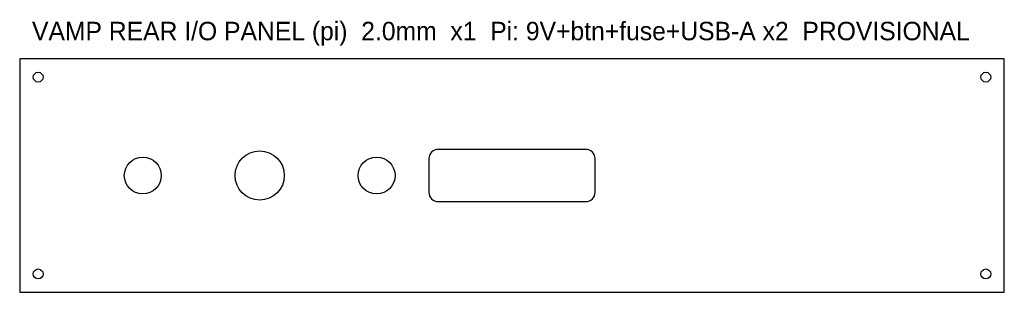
# Model space of a CAD drawing. Header units: millimetres. Extents: x -160 to 160, y -38 to 51.
import ezdxf

# ---------------------------------------------------------------- set-up
doc = ezdxf.new("R2010")
doc.units = ezdxf.units.MM
doc.layers.add('CUT', color=7, linetype='Continuous')
doc.layers.add('NOTE', color=8, linetype='Continuous')

msp = doc.modelspace()

# ---------------------------------------------------------------- linework, layer by layer
at = {"layer": 'CUT'}
msp.add_lwpolyline([(-160, -38), (160, -38), (160, 38), (-160, 38)], close=True, dxfattribs=at)
msp.add_lwpolyline([(-24, -8.5), (24, -8.5, 0.414214), (27, -5.5), (27, 5.5, 0.414214), (24, 8.5), (-24, 8.5, 0.414214), (-27, 5.5), (-27, -5.5, 0.414214)], format="xyb", close=True, dxfattribs=at)
for centre, radius in [((-154, 32), 1.6), ((154, 32), 1.6), ((-82, 0), 8), ((-120, 0), 6), ((-44, 0), 6), ((-154, -32), 1.6), ((154, -32), 1.6)]:
    msp.add_circle(centre, radius, dxfattribs=at)

# ---------------------------------------------------------------- texts
at = {"layer": 'NOTE'}
msp.add_text('VAMP REAR I/O PANEL (pi)  2.0mm  x1  Pi: 9V+btn+fuse+USB-A x2  PROVISIONAL', height=6, dxfattribs=at).set_placement((-156, 44))

doc.saveas('drawing.dxf')
